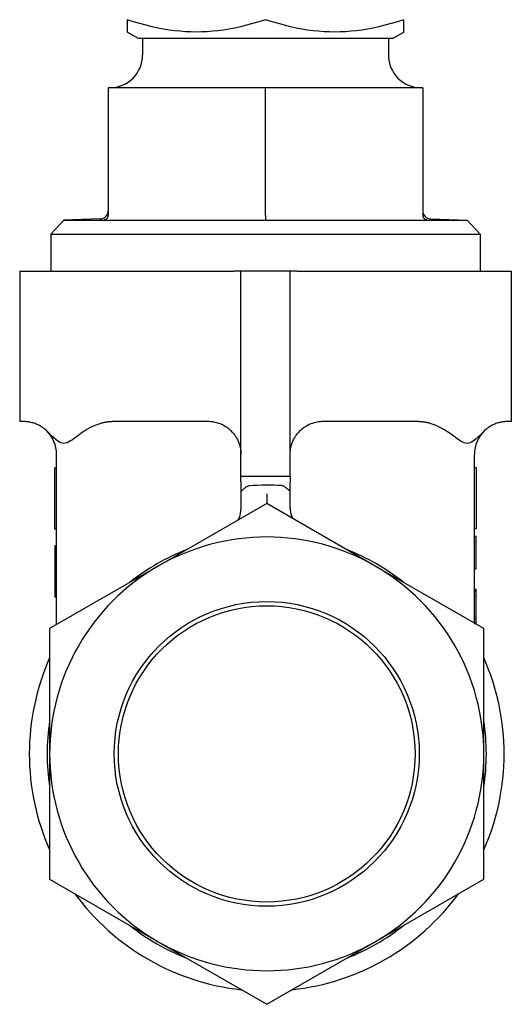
# Model space of a CAD drawing. Header units: millimetres. Extents: x 77 to 3974, y 11 to 353.
# Tile 4 of 7: x 413 to 443, y 159 to 219. Entities that reach past the tile are written whole.
import ezdxf

# ---------------------------------------------------------------- set-up
doc = ezdxf.new("R2010")
doc.units = ezdxf.units.MM
doc.layers.add('DETAIL', color=2, linetype='Continuous')

msp = doc.modelspace()

# ---------------------------------------------------------------- linework, layer by layer
at = {"layer": 'DETAIL'}
for p, q in [((419.453, 219.209), (419.453, 218.454)), ((436.353, 218.454), (436.353, 219.209)), ((420.145, 218.054), (419.453, 218.454)), ((435.66, 218.054), (436.353, 218.454)), ((435.66, 218.054), (420.145, 218.054)), ((420.403, 218.054), (420.403, 217.054)), ((435.403, 218.054), (435.403, 217.054)), ((418.303, 215.054), (418.303, 207.245)), ((427.903, 215.054), (418.303, 215.054)), ((437.503, 215.054), (427.903, 215.054)), ((427.903, 207.245), (427.903, 215.054)), ((437.503, 215.054), (437.503, 207.245)), ((415.602, 206.96), (414.803, 206.102)), ((417.82, 207.037), (415.602, 206.96)), ((415.602, 206.96), (440.203, 206.96)), ((427.903, 207.245), (427.903, 206.992)), ((437.985, 207.037), (440.203, 206.96)), ((440.203, 206.96), (441.003, 206.102)), ((414.803, 206.102), (441.003, 206.102)), ((414.803, 206.102), (414.803, 203.854)), ((441.003, 206.102), (441.003, 203.854)), ((412.903, 203.854), (425.967, 203.854)), ((412.903, 203.854), (412.903, 194.654)), ((426.403, 203.854), (425.967, 203.854)), ((426.403, 191.33), (426.403, 203.854)), ((429.403, 203.854), (426.403, 203.854)), ((429.403, 191.343), (429.403, 203.854)), ((429.838, 203.854), (429.403, 203.854)), ((429.838, 203.854), (442.903, 203.854)), ((442.903, 203.854), (442.903, 194.654)), ((413.153, 194.654), (412.903, 194.654)), ((424.403, 194.654), (418.704, 194.654)), ((437.101, 194.654), (431.403, 194.654)), ((442.903, 194.654), (442.653, 194.654)), ((415.153, 182.249), (415.153, 192.654)), ((440.653, 182.336), (440.653, 192.654)), ((415.053, 188.092), (415.053, 191.822)), ((415.153, 191.822), (415.053, 191.822)), ((426.403, 190.97), (426.403, 191.33)), ((426.403, 191.33), (429.403, 191.33)), ((429.403, 191.33), (429.403, 191.343)), ((429.403, 191.33), (429.403, 190.984)), ((440.653, 191.855), (440.753, 191.855)), ((440.753, 191.855), (440.753, 188.125)), ((426.403, 190.97), (426.403, 190.691)), ((426.403, 190.691), (426.403, 190.368)), ((429.403, 190.705), (429.403, 190.984)), ((429.403, 190.382), (429.403, 190.705)), ((426.403, 190.368), (426.403, 189.61)), ((427.978, 190.231), (427.978, 189.654)), ((429.403, 189.697), (429.403, 190.382)), ((427.978, 189.654), (421.353, 185.829)), ((426.403, 189.61), (426.403, 189.314)), ((434.603, 185.829), (427.978, 189.654)), ((429.403, 189.354), (429.403, 189.697)), ((415.153, 188.092), (415.053, 188.092)), ((440.653, 188.125), (440.753, 188.125)), ((440.653, 187.664), (440.753, 187.664)), ((440.753, 185.664), (440.753, 187.664)), ((415.053, 187.071), (415.053, 187.032)), ((415.153, 187.071), (415.053, 187.071)), ((415.053, 187.032), (415.053, 187.02)), ((415.153, 187.032), (415.053, 187.032)), ((415.053, 187.02), (415.053, 186.521)), ((415.153, 187.02), (415.053, 187.02)), ((415.053, 186.521), (415.053, 185.939)), ((415.153, 186.521), (415.053, 186.521)), ((415.153, 185.939), (415.053, 185.939)), ((415.053, 185.939), (415.053, 184.916)), ((421.353, 185.829), (414.728, 182.004)), ((441.228, 182.004), (434.603, 185.829)), ((440.653, 185.664), (440.753, 185.664)), ((415.053, 184.916), (415.053, 184.331)), ((415.053, 184.331), (415.053, 183.97)), ((415.153, 184.331), (415.053, 184.331)), ((440.653, 184.414), (440.753, 184.414)), ((440.653, 184.294), (440.753, 184.294)), ((440.753, 184.294), (440.753, 184.414)), ((440.753, 184.008), (440.753, 184.294)), ((415.153, 183.97), (415.053, 183.97)), ((415.053, 183.97), (415.053, 183.919)), ((415.153, 183.919), (415.053, 183.919)), ((440.653, 184.008), (440.753, 184.008)), ((440.753, 183.85), (440.753, 184.008)), ((440.753, 183.136), (440.753, 183.85)), ((440.753, 182.655), (440.753, 183.136)), ((440.653, 182.655), (440.753, 182.655)), ((440.653, 182.372), (440.753, 182.372)), ((440.664, 182.329), (440.753, 182.329)), ((440.753, 182.372), (440.753, 182.655)), ((440.753, 182.329), (440.753, 182.372)), ((414.728, 182.004), (414.728, 174.354)), ((441.228, 174.354), (441.228, 182.004)), ((414.728, 174.354), (414.728, 166.704)), ((441.228, 166.704), (441.228, 174.354)), ((414.728, 166.704), (421.353, 162.879)), ((434.603, 162.879), (441.228, 166.704)), ((421.353, 162.879), (427.978, 159.054)), ((427.978, 159.054), (434.603, 162.879))]:
    msp.add_line(p, q, dxfattribs=at)
at = {"layer": 'DETAIL', "flags": 128}
for points in [[(427.903, 219.209), (427.503, 219.08), (427.117, 218.966), (426.743, 218.864), (426.378, 218.775), (426.023, 218.698), (425.674, 218.632), (425.332, 218.577), (424.995, 218.532), (424.663, 218.498), (424.333, 218.473), (424.005, 218.459), (423.678, 218.454), (423.351, 218.459), (423.023, 218.473), (422.693, 218.498), (422.36, 218.532), (422.023, 218.577), (421.681, 218.632), (421.333, 218.698), (420.977, 218.775), (420.613, 218.864), (420.238, 218.966), (419.852, 219.08), (419.453, 219.209)], [(436.353, 219.209), (435.953, 219.08), (435.567, 218.966), (435.193, 218.864), (434.828, 218.775), (434.473, 218.698), (434.124, 218.632), (433.782, 218.577), (433.445, 218.532), (433.113, 218.498), (432.783, 218.473), (432.455, 218.459), (432.128, 218.454), (431.801, 218.459), (431.473, 218.473), (431.143, 218.498), (430.81, 218.532), (430.473, 218.577), (430.131, 218.632), (429.783, 218.698), (429.427, 218.775), (429.063, 218.864), (428.688, 218.966), (428.302, 219.08), (427.903, 219.209)], [(418.06, 206.992), (418.075, 206.993), (418.09, 206.995), (418.105, 206.998), (418.12, 207.002), (418.134, 207.007), (418.149, 207.012), (418.163, 207.019), (418.176, 207.026), (418.19, 207.034), (418.202, 207.043), (418.215, 207.053), (418.226, 207.064), (418.238, 207.076), (418.248, 207.088), (418.258, 207.101), (418.267, 207.115), (418.275, 207.13), (418.282, 207.145), (418.288, 207.16), (418.293, 207.177), (418.297, 207.193), (418.3, 207.21), (418.302, 207.227), (418.303, 207.245)], [(437.503, 207.245), (437.503, 207.227), (437.505, 207.21), (437.508, 207.193), (437.512, 207.177), (437.517, 207.16), (437.523, 207.145), (437.531, 207.13), (437.539, 207.115), (437.548, 207.101), (437.557, 207.088), (437.568, 207.076), (437.579, 207.064), (437.591, 207.053), (437.603, 207.043), (437.616, 207.034), (437.629, 207.026), (437.643, 207.019), (437.657, 207.012), (437.671, 207.007), (437.686, 207.002), (437.7, 206.998), (437.715, 206.995), (437.73, 206.993), (437.745, 206.992)], [(414.531, 194.103), (414.458, 194.17), (414.385, 194.229), (414.313, 194.283), (414.243, 194.332), (414.173, 194.375), (414.104, 194.414), (414.036, 194.449), (413.97, 194.48), (413.905, 194.507), (413.841, 194.531), (413.78, 194.553), (413.72, 194.572), (413.661, 194.588), (413.605, 194.602), (413.55, 194.614), (413.498, 194.624), (413.447, 194.632), (413.398, 194.639), (413.352, 194.644), (413.307, 194.648), (413.265, 194.651), (413.226, 194.653), (413.188, 194.654), (413.153, 194.655)], [(417.849, 194.544), (417.614, 194.466), (417.394, 194.374), (417.189, 194.272), (416.998, 194.163), (416.821, 194.051), (416.658, 193.94), (416.509, 193.833), (416.37, 193.73), (416.241, 193.634), (416.12, 193.547), (416.007, 193.471), (415.901, 193.409), (415.8, 193.362), (415.702, 193.332), (415.605, 193.32), (415.511, 193.328), (415.422, 193.354), (415.332, 193.396), (415.234, 193.458), (415.123, 193.543), (414.995, 193.655), (414.849, 193.793), (414.693, 193.945), (414.532, 194.101)], [(418.704, 194.654), (418.669, 194.654), (418.634, 194.653), (418.598, 194.652), (418.562, 194.651), (418.527, 194.65), (418.491, 194.648), (418.455, 194.646), (418.419, 194.643), (418.383, 194.64), (418.347, 194.637), (418.311, 194.633), (418.275, 194.629), (418.239, 194.624), (418.203, 194.619), (418.167, 194.613), (418.132, 194.607), (418.096, 194.601), (418.06, 194.594), (418.025, 194.587), (417.989, 194.579), (417.954, 194.571), (417.919, 194.562), (417.884, 194.553), (417.849, 194.543)], [(425.967, 193.9), (425.92, 193.957), (425.87, 194.013), (425.82, 194.065), (425.767, 194.116), (425.712, 194.165), (425.655, 194.213), (425.595, 194.259), (425.534, 194.303), (425.47, 194.344), (425.405, 194.384), (425.339, 194.421), (425.27, 194.456), (425.201, 194.488), (425.13, 194.517), (425.059, 194.543), (424.986, 194.566), (424.913, 194.587), (424.84, 194.605), (424.766, 194.62), (424.693, 194.632), (424.619, 194.642), (424.547, 194.648), (424.474, 194.652), (424.403, 194.654)], [(431.403, 194.654), (431.331, 194.652), (431.259, 194.648), (431.186, 194.642), (431.113, 194.632), (431.039, 194.62), (430.966, 194.605), (430.892, 194.587), (430.819, 194.566), (430.747, 194.543), (430.675, 194.517), (430.604, 194.488), (430.535, 194.456), (430.467, 194.421), (430.4, 194.384), (430.335, 194.344), (430.272, 194.303), (430.21, 194.259), (430.151, 194.213), (430.093, 194.165), (430.038, 194.116), (429.986, 194.065), (429.935, 194.013), (429.886, 193.957), (429.838, 193.9)], [(437.956, 194.543), (437.921, 194.553), (437.886, 194.562), (437.851, 194.571), (437.816, 194.579), (437.781, 194.587), (437.745, 194.594), (437.71, 194.601), (437.674, 194.607), (437.638, 194.613), (437.602, 194.619), (437.566, 194.624), (437.53, 194.629), (437.494, 194.633), (437.458, 194.637), (437.422, 194.64), (437.387, 194.643), (437.351, 194.646), (437.315, 194.648), (437.279, 194.65), (437.243, 194.651), (437.207, 194.652), (437.172, 194.653), (437.136, 194.654), (437.101, 194.654)], [(441.274, 194.103), (441.164, 193.997), (441.058, 193.892), (440.955, 193.792), (440.856, 193.697), (440.759, 193.608), (440.664, 193.528), (440.572, 193.458), (440.482, 193.401), (440.394, 193.358), (440.306, 193.331), (440.215, 193.32), (440.125, 193.327), (440.036, 193.351), (439.945, 193.388), (439.844, 193.444), (439.727, 193.519), (439.588, 193.617), (439.42, 193.741), (439.228, 193.882), (439.014, 194.03), (438.78, 194.177), (438.526, 194.317), (438.251, 194.441), (437.956, 194.543)], [(442.652, 194.655), (442.617, 194.654), (442.58, 194.653), (442.54, 194.651), (442.498, 194.648), (442.454, 194.644), (442.407, 194.639), (442.359, 194.632), (442.308, 194.624), (442.255, 194.614), (442.201, 194.602), (442.144, 194.588), (442.086, 194.572), (442.026, 194.553), (441.964, 194.531), (441.901, 194.507), (441.836, 194.48), (441.769, 194.449), (441.702, 194.414), (441.633, 194.375), (441.563, 194.332), (441.492, 194.283), (441.42, 194.229), (441.348, 194.17), (441.274, 194.103)], [(425.967, 193.9), (426.003, 193.854), (426.037, 193.807), (426.069, 193.759), (426.1, 193.711), (426.13, 193.662), (426.158, 193.612), (426.185, 193.561), (426.21, 193.51), (426.234, 193.458), (426.256, 193.405), (426.277, 193.353), (426.296, 193.299), (426.313, 193.245), (426.329, 193.191), (426.343, 193.137), (426.356, 193.083), (426.367, 193.028), (426.377, 192.974), (426.385, 192.92), (426.391, 192.866), (426.396, 192.812), (426.4, 192.759), (426.402, 192.706), (426.403, 192.654)], [(429.403, 192.654), (429.403, 192.706), (429.406, 192.759), (429.409, 192.812), (429.414, 192.866), (429.421, 192.92), (429.429, 192.974), (429.438, 193.028), (429.45, 193.083), (429.462, 193.137), (429.476, 193.191), (429.492, 193.245), (429.51, 193.299), (429.529, 193.353), (429.549, 193.405), (429.572, 193.458), (429.595, 193.51), (429.62, 193.561), (429.647, 193.612), (429.675, 193.662), (429.705, 193.711), (429.736, 193.759), (429.769, 193.807), (429.803, 193.854), (429.838, 193.9)], [(426.403, 190.368), (426.404, 190.372), (426.409, 190.378), (426.417, 190.388), (426.427, 190.399), (426.439, 190.413), (426.454, 190.429), (426.471, 190.446), (426.49, 190.465), (426.51, 190.485), (426.531, 190.505), (426.554, 190.527), (426.578, 190.548), (426.602, 190.57), (426.627, 190.591), (426.653, 190.612), (426.679, 190.632), (426.705, 190.651), (426.732, 190.668), (426.758, 190.684), (426.785, 190.698), (426.813, 190.711), (426.843, 190.721), (426.873, 190.728), (426.903, 190.732)], [(428.903, 190.741), (428.934, 190.737), (428.964, 190.73), (428.994, 190.72), (429.022, 190.708), (429.05, 190.693), (429.078, 190.676), (429.106, 190.658), (429.133, 190.638), (429.16, 190.618), (429.186, 190.596), (429.211, 190.575), (429.236, 190.553), (429.259, 190.532), (429.281, 190.511), (429.302, 190.491), (429.321, 190.472), (429.339, 190.455), (429.355, 190.438), (429.369, 190.424), (429.381, 190.411), (429.39, 190.4), (429.397, 190.392), (429.401, 190.386), (429.403, 190.382)], [(426.195, 188.625), (426.219, 188.649), (426.254, 188.696), (426.328, 188.842), (426.359, 188.939), (426.383, 189.051), (426.398, 189.177), (426.403, 189.314)], [(429.403, 189.354), (429.407, 189.234), (429.419, 189.123), (429.462, 188.937), (429.521, 188.803), (429.55, 188.759), (429.571, 188.734)]]:
    msp.add_lwpolyline(points, dxfattribs=at)
at = {"layer": 'DETAIL'}
for radius in [9.307, 9.051]:
    msp.add_circle((427.978, 174.354), radius, dxfattribs=at)
for centre, radius, start, end in [((418.403, 217.054), 2, 270, 0), ((437.403, 217.054), 2, 180, 270), ((417.803, 207.537), 0.5, 272, 0), ((438.003, 207.537), 0.5, 180, 268), ((413.153, 192.654), 2, 0, 46.41907), ((442.653, 192.654), 2, 133.58093, 180), ((427.978, 174.354), 16.413, 86.76925, 93.75531), ((427.978, 174.354), 13.25, 60, 120), ((427.978, 174.354), 13.402, 111.35393, 128.64607), ((427.978, 174.354), 13.402, 51.35393, 68.64607), ((427.978, 174.354), 13.25, 120, 180), ((427.978, 174.354), 13.25, 0, 60), ((427.978, 174.354), 14.491, 156.11682, 203.88318), ((427.978, 174.354), 14.491, 336.11682, 23.88318), ((427.978, 174.354), 13.402, 171.35393, 188.64607), ((427.978, 174.354), 13.402, 351.35393, 8.64607), ((427.978, 174.354), 13.25, 180, 240), ((427.978, 174.354), 13.25, 300, 0), ((427.978, 174.354), 14.491, 216.11682, 263.88318), ((427.978, 174.354), 14.491, 276.11682, 323.88318), ((427.978, 174.354), 13.402, 231.35393, 248.64607), ((427.978, 174.354), 13.402, 291.35393, 308.64607), ((427.978, 174.354), 13.25, 240, 300)]:
    msp.add_arc(centre, radius, start, end, dxfattribs=at)

doc.saveas('drawing.dxf')
